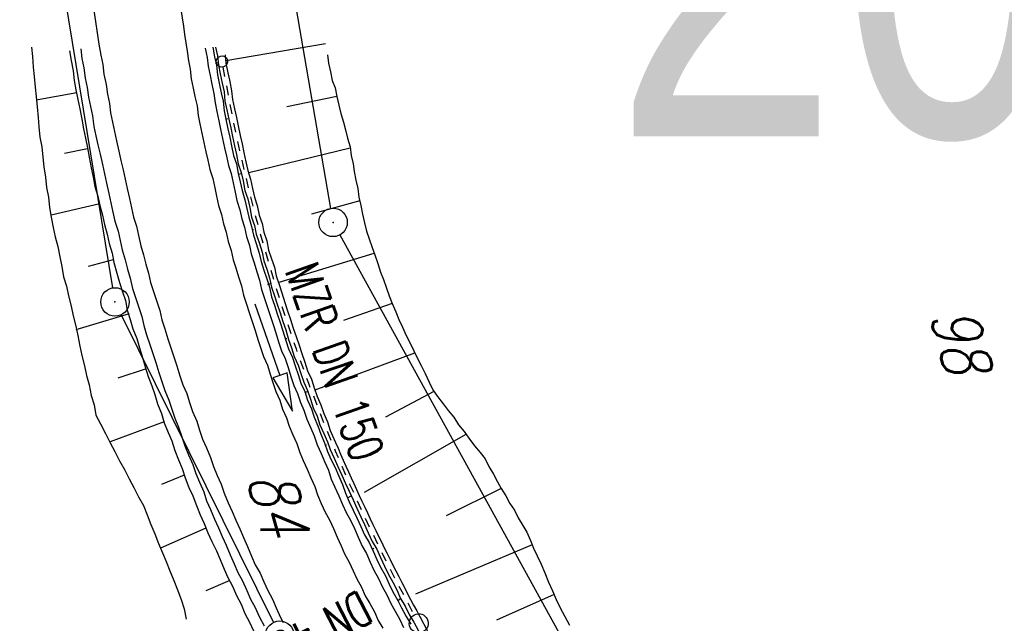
# Model space of a CAD drawing. Extents: x 447258 to 447844, y 441190 to 442763.
# Tile 64 of 123: x 447566 to 447618, y 441818 to 441850. Entities that reach past the tile are written whole.
import ezdxf

# ---------------------------------------------------------------- set-up
doc = ezdxf.new("R2010")
doc.units = 0
doc.header["$LTSCALE"] = 2
doc.header["$MEASUREMENT"] = 0
doc.linetypes.add('AUSGEZOGEN', pattern=[0])
doc.linetypes.add('STRICHLINIEX2', pattern=[0.5, 0.25, -0.25])
doc.layers.get('0').update_dxf_attribs({"linetype": 'AUSGEZOGEN'})
for name, color, linetype in [('207-FLSTNR', 8, 'AUSGEZOGEN'), ('207-GRENZL', 8, 'AUSGEZOGEN'), ('207-GRENZP', 8, 'AUSGEZOGEN'), ('DB-Wegboeschungen', 15, 'CONTINUOUS'), ('DB-Wege', 15, 'CONTINUOUS'), ('DB-Wegleitungen', 15, 'CONTINUOUS'), ('FBRTOP', 250, 'AUSGEZOGEN'), ('Planeinteilung', 250, 'CONTINUOUS'), ('STRASSE', 250, 'AUSGEZOGEN')]:
    doc.layers.add(name, color=color, linetype=linetype)
doc.styles.add('ROMANS', font='romans.shx', dxfattribs={"width": 0.8})
doc.styles.add('UNIR-H', font='unir_h.shx', dxfattribs={"width": 0.8})

# ---------------------------------------------------------------- blocks, each defined once
blk = doc.blocks.new('GST')
at = {"color": 0}
blk.add_circle((0, 0), 0.75, dxfattribs=at)
blk.add_point((0, 0), dxfattribs=at)

msp = doc.modelspace()

# ---------------------------------------------------------------- linework, layer by layer
at = {"layer": '207-GRENZL'}
for p, q in [((447578.588, 441861.481), (447582.262, 441840.299)), ((447566.942, 441859.37), (447570.778, 441836.11)), ((447582.752, 441838.902), (447597.158, 441812.737)), ((447571.232, 441834.698), (447579.248, 441818.482))]:
    msp.add_line(p, q, dxfattribs=at)
at = {"layer": 'DB-Wegboeschungen', "linetype": 'Continuous'}
for p, q in [((447566.497, 441848.796), (447566.547, 441848.296)), ((447576.047, 441848.795), (447576.147, 441848.295)), ((447576.197, 441848.795), (447576.297, 441848.345)), ((447576.747, 441848.095), (447581.997, 441848.995)), ((447566.547, 441848.296), (447566.597, 441847.746)), ((447568.497, 441848.595), (447568.597, 441848.095)), ((447576.147, 441848.295), (447576.247, 441847.845)), ((447576.297, 441848.345), (447576.347, 441847.845)), ((447576.697, 441848.395), (447576.747, 441847.945)), ((447582.097, 441848.395), (447582.147, 441847.945)), ((447568.597, 441848.095), (447568.697, 441847.545)), ((447576.197, 441847.945), (447576.347, 441847.995)), ((447576.247, 441847.845), (447576.297, 441847.345)), ((447576.347, 441847.845), (447576.447, 441847.395)), ((447576.747, 441847.945), (447576.847, 441847.445)), ((447582.147, 441847.945), (447582.247, 441847.495)), ((447566.597, 441847.746), (447566.647, 441847.246)), ((447566.647, 441847.246), (447566.696, 441846.696)), ((447568.697, 441847.545), (447568.747, 441847.045)), ((447576.297, 441847.345), (447576.396, 441846.895)), ((447576.447, 441847.395), (447576.546, 441846.895)), ((447576.847, 441847.445), (447576.947, 441846.995)), ((447582.247, 441847.495), (447582.347, 441847.045)), ((447568.747, 441847.045), (447568.846, 441846.545)), ((447576.396, 441846.895), (447576.496, 441846.395)), ((447576.546, 441846.895), (447576.646, 441846.445)), ((447576.947, 441846.995), (447577.046, 441846.495)), ((447582.347, 441847.045), (447582.496, 441846.645)), ((447566.696, 441846.696), (447566.746, 441846.196)), ((447568.896, 441846.395), (447566.746, 441845.996)), ((447568.846, 441846.545), (447568.946, 441846.045)), ((447576.496, 441846.395), (447576.596, 441845.945)), ((447576.646, 441846.445), (447576.696, 441845.945)), ((447577.046, 441846.495), (447577.096, 441846.045)), ((447582.496, 441846.645), (447582.596, 441846.195)), ((447566.746, 441846.196), (447566.796, 441845.646)), ((447568.946, 441846.045), (447569.046, 441845.545)), ((447576.596, 441845.945), (447576.646, 441845.445)), ((447576.696, 441845.945), (447576.796, 441845.495)), ((447577.096, 441846.045), (447577.196, 441845.545)), ((447582.596, 441846.195), (447579.946, 441845.645)), ((447582.596, 441846.195), (447582.696, 441845.745)), ((447582.696, 441845.745), (447582.796, 441845.295)), ((447566.796, 441845.646), (447566.846, 441845.096)), ((447569.046, 441845.545), (447569.146, 441844.995)), ((447576.646, 441845.445), (447576.746, 441844.995)), ((447576.796, 441845.495), (447576.896, 441844.995)), ((447577.196, 441845.545), (447577.296, 441845.095)), ((447582.796, 441845.295), (447582.946, 441844.845)), ((447566.846, 441845.096), (447566.896, 441844.596)), ((447569.146, 441844.995), (447569.246, 441844.495)), ((447576.746, 441844.995), (447576.846, 441845.045)), ((447576.746, 441844.995), (447576.846, 441844.495)), ((447576.896, 441844.995), (447576.996, 441844.545)), ((447577.296, 441845.095), (447577.396, 441844.645)), ((447577.396, 441844.645), (447577.496, 441844.145)), ((447582.946, 441844.845), (447583.046, 441844.445)), ((447566.896, 441844.596), (447566.946, 441844.046)), ((447569.246, 441844.495), (447569.346, 441843.995)), ((447576.846, 441844.495), (447576.946, 441844.045)), ((447576.996, 441844.545), (447577.096, 441844.095)), ((447577.496, 441844.145), (447577.596, 441843.695)), ((447583.046, 441844.445), (447583.146, 441843.995)), ((447566.946, 441844.046), (447567.046, 441843.546)), ((447569.346, 441843.995), (447569.446, 441843.495)), ((447576.946, 441844.045), (447577.046, 441843.595)), ((447577.096, 441844.095), (447577.196, 441843.595)), ((447577.596, 441843.695), (447577.696, 441843.245)), ((447583.146, 441843.995), (447583.296, 441843.544)), ((447567.046, 441843.546), (447567.096, 441842.996)), ((447569.446, 441843.445), (447568.246, 441843.195)), ((447569.446, 441843.495), (447569.546, 441842.995)), ((447577.046, 441843.595), (447577.146, 441843.095)), ((447577.146, 441843.095), (447577.296, 441842.645)), ((447577.196, 441843.595), (447577.296, 441843.145)), ((447577.296, 441843.145), (447577.396, 441842.645)), ((447577.696, 441843.245), (447577.796, 441842.745)), ((447577.946, 441842.195), (447583.296, 441843.494)), ((447583.296, 441843.544), (447583.346, 441843.094)), ((447583.346, 441843.094), (447583.446, 441842.644)), ((447567.096, 441842.996), (447567.146, 441842.496)), ((447569.546, 441842.995), (447569.646, 441842.445)), ((447577.296, 441842.645), (447577.396, 441842.145)), ((447577.396, 441842.645), (447577.546, 441842.195)), ((447577.796, 441842.745), (447577.896, 441842.295)), ((447583.446, 441842.644), (447583.496, 441842.244)), ((447567.146, 441842.496), (447567.246, 441841.946)), ((447569.646, 441842.445), (447569.746, 441841.945)), ((447577.396, 441842.145), (447577.496, 441841.695)), ((447577.396, 441842.095), (447577.546, 441842.145)), ((447577.546, 441842.195), (447577.646, 441841.745)), ((447577.896, 441842.295), (447578.046, 441841.845)), ((447583.496, 441842.244), (447583.596, 441841.794)), ((447567.246, 441841.946), (447567.296, 441841.396)), ((447569.746, 441841.945), (447569.846, 441841.445)), ((447577.496, 441841.695), (447577.596, 441841.245)), ((447577.646, 441841.745), (447577.746, 441841.245)), ((447578.046, 441841.845), (447578.146, 441841.345)), ((447583.596, 441841.794), (447583.696, 441841.344)), ((447567.296, 441841.396), (447567.396, 441840.896)), ((447569.846, 441841.445), (447569.996, 441840.945)), ((447577.596, 441841.245), (447577.746, 441840.745)), ((447577.746, 441841.245), (447577.896, 441840.795)), ((447578.146, 441841.345), (447578.246, 441840.895)), ((447583.696, 441841.344), (447583.746, 441840.894)), ((447567.396, 441840.896), (447567.446, 441840.346)), ((447570.096, 441840.545), (447567.546, 441839.946)), ((447569.996, 441840.945), (447570.096, 441840.445)), ((447577.746, 441840.745), (447577.846, 441840.295)), ((447577.896, 441840.795), (447577.996, 441840.345)), ((447578.246, 441840.895), (447578.396, 441840.445)), ((447583.796, 441840.694), (447581.246, 441839.995)), ((447583.746, 441840.894), (447583.846, 441840.444)), ((447567.446, 441840.346), (447567.546, 441839.846)), ((447570.096, 441840.445), (447570.246, 441839.945)), ((447577.846, 441840.295), (447577.946, 441839.845)), ((447577.996, 441840.345), (447578.096, 441839.845)), ((447578.396, 441840.445), (447578.496, 441839.945)), ((447583.846, 441840.444), (447583.946, 441839.994)), ((447583.946, 441839.994), (447584.046, 441839.544)), ((447567.546, 441839.846), (447567.646, 441839.296)), ((447570.246, 441839.945), (447570.346, 441839.445)), ((447577.946, 441839.845), (447578.096, 441839.345)), ((447578.096, 441839.845), (447578.246, 441839.395)), ((447578.496, 441839.945), (447578.646, 441839.495)), ((447578.646, 441839.495), (447578.746, 441839.045)), ((447584.046, 441839.544), (447584.146, 441839.094)), ((447567.646, 441839.296), (447567.746, 441838.796)), ((447570.346, 441839.445), (447570.496, 441838.945)), ((447570.496, 441838.945), (447570.596, 441838.445)), ((447578.096, 441839.345), (447578.196, 441838.895)), ((447578.146, 441839.195), (447578.196, 441839.195)), ((447578.246, 441839.395), (447578.346, 441838.945)), ((447578.346, 441838.945), (447578.496, 441838.495)), ((447578.746, 441839.045), (447578.896, 441838.595)), ((447584.146, 441839.094), (447584.296, 441838.694)), ((447567.746, 441838.796), (447567.896, 441838.296)), ((447570.596, 441838.445), (447570.746, 441837.945)), ((447578.196, 441838.895), (447578.346, 441838.445)), ((447578.346, 441838.445), (447578.496, 441837.945)), ((447578.496, 441838.495), (447578.646, 441837.995)), ((447578.896, 441838.595), (447578.996, 441838.095)), ((447584.296, 441838.694), (447584.446, 441838.244)), ((447567.896, 441838.296), (447567.996, 441837.746)), ((447570.746, 441837.945), (447570.846, 441837.445)), ((447578.496, 441837.945), (447578.596, 441837.495)), ((447578.646, 441837.995), (447578.746, 441837.545)), ((447578.996, 441838.095), (447579.146, 441837.645)), ((447579.496, 441836.395), (447584.546, 441837.944)), ((447584.446, 441838.244), (447584.596, 441837.844)), ((447567.996, 441837.746), (447568.096, 441837.245)), ((447570.796, 441837.595), (447569.496, 441837.245)), ((447570.846, 441837.445), (447570.996, 441836.895)), ((447578.596, 441837.495), (447578.746, 441837.045)), ((447578.746, 441837.545), (447578.896, 441837.095)), ((447579.146, 441837.645), (447579.296, 441837.195)), ((447584.596, 441837.844), (447584.746, 441837.394)), ((447584.746, 441837.394), (447584.896, 441836.944)), ((447568.096, 441837.245), (447568.196, 441836.695)), ((447570.996, 441836.895), (447571.146, 441836.395)), ((447578.746, 441837.045), (447578.896, 441836.595)), ((447578.896, 441837.095), (447579.046, 441836.645)), ((447579.296, 441837.195), (447579.396, 441836.745)), ((447584.896, 441836.944), (447585.046, 441836.544)), ((447568.196, 441836.695), (447568.346, 441836.195)), ((447571.146, 441836.395), (447571.296, 441835.895)), ((447578.896, 441836.595), (447579.046, 441836.145)), ((447578.946, 441836.295), (447579.096, 441836.345)), ((447579.046, 441836.645), (447579.146, 441836.145)), ((447579.396, 441836.745), (447579.546, 441836.295)), ((447585.046, 441836.544), (447585.196, 441836.094)), ((447568.346, 441836.195), (447568.446, 441835.695)), ((447571.296, 441835.895), (447571.446, 441835.445)), ((447579.046, 441836.145), (447579.146, 441835.645)), ((447579.146, 441836.145), (447579.296, 441835.695)), ((447579.546, 441836.295), (447579.696, 441835.845)), ((447579.696, 441835.845), (447579.846, 441835.345)), ((447585.196, 441836.094), (447585.346, 441835.694)), ((447568.446, 441835.695), (447568.596, 441835.145)), ((447571.446, 441835.445), (447571.546, 441834.945)), ((447579.146, 441835.645), (447579.296, 441835.195)), ((447579.296, 441835.695), (447579.446, 441835.245)), ((447579.846, 441835.345), (447579.996, 441834.895)), ((447585.346, 441835.694), (447585.496, 441835.294)), ((447568.596, 441835.145), (447568.696, 441834.645)), ((447571.546, 441834.945), (447571.696, 441834.445)), ((447579.296, 441835.195), (447579.446, 441834.745)), ((447579.446, 441835.245), (447579.596, 441834.795)), ((447579.596, 441834.795), (447579.746, 441834.345)), ((447579.996, 441834.895), (447580.146, 441834.445)), ((447585.496, 441835.294), (447582.946, 441834.395)), ((447585.496, 441835.294), (447585.696, 441834.844)), ((447585.696, 441834.844), (447585.846, 441834.444)), ((447568.696, 441834.645), (447568.846, 441834.095)), ((447571.646, 441834.745), (447568.846, 441833.895)), ((447571.696, 441834.445), (447571.846, 441833.945)), ((447579.446, 441834.745), (447579.596, 441834.295)), ((447579.596, 441834.295), (447579.746, 441833.845)), ((447579.746, 441834.345), (447579.896, 441833.895)), ((447580.146, 441834.445), (447580.296, 441833.995)), ((447585.846, 441834.444), (447586.046, 441834.044)), ((447568.846, 441834.095), (447568.946, 441833.595)), ((447571.846, 441833.945), (447572.046, 441833.445)), ((447579.746, 441833.845), (447579.896, 441833.345)), ((447579.896, 441833.895), (447580.046, 441833.395)), ((447580.296, 441833.995), (447580.446, 441833.545)), ((447586.046, 441834.044), (447586.246, 441833.594)), ((447568.946, 441833.595), (447569.046, 441833.045)), ((447572.046, 441833.445), (447572.196, 441832.945)), ((447579.896, 441833.445), (447579.946, 441833.445)), ((447579.896, 441833.345), (447580.046, 441832.895)), ((447580.046, 441833.395), (447580.196, 441832.945)), ((447580.446, 441833.545), (447580.596, 441833.095)), ((447586.246, 441833.594), (447586.446, 441833.194)), ((447569.046, 441833.045), (447569.146, 441832.545)), ((447572.196, 441832.945), (447572.346, 441832.445)), ((447580.046, 441832.895), (447580.246, 441832.445)), ((447580.196, 441832.945), (447580.346, 441832.495)), ((447580.596, 441833.095), (447580.746, 441832.645)), ((447586.446, 441833.194), (447586.646, 441832.794)), ((447586.646, 441832.794), (447586.846, 441832.394)), ((447569.146, 441832.545), (447569.296, 441831.995)), ((447572.346, 441832.445), (447572.496, 441831.945)), ((447580.246, 441832.445), (447580.396, 441831.995)), ((447580.346, 441832.495), (447580.546, 441832.045)), ((447580.746, 441832.645), (447580.896, 441832.195)), ((447580.896, 441832.195), (447581.045, 441831.745)), ((447581.445, 441830.745), (447586.696, 441832.694)), ((447586.846, 441832.394), (447587.046, 441831.994)), ((447569.296, 441831.995), (447569.395, 441831.495)), ((447572.546, 441831.845), (447571.045, 441831.345)), ((447572.496, 441831.945), (447572.645, 441831.445)), ((447580.396, 441831.995), (447580.545, 441831.545)), ((447580.546, 441832.045), (447580.695, 441831.595)), ((447581.045, 441831.745), (447581.245, 441831.295)), ((447587.046, 441831.994), (447587.245, 441831.594)), ((447569.395, 441831.495), (447569.545, 441830.995)), ((447572.645, 441831.445), (447572.845, 441830.945)), ((447580.545, 441831.545), (447580.695, 441831.095)), ((447580.695, 441831.595), (447580.845, 441831.145)), ((447581.245, 441831.295), (447581.395, 441830.845)), ((447587.245, 441831.594), (447587.445, 441831.144)), ((447569.545, 441830.995), (447569.645, 441830.445)), ((447572.845, 441830.945), (447572.995, 441830.495)), ((447580.695, 441831.095), (447580.895, 441830.645)), ((447580.845, 441831.145), (447581.045, 441830.695)), ((447580.895, 441830.645), (447581.045, 441830.195)), ((447580.895, 441830.595), (447581.045, 441830.645)), ((447581.045, 441830.695), (447581.195, 441830.245)), ((447581.395, 441830.845), (447581.545, 441830.395)), ((447587.695, 441830.644), (447585.145, 441829.294)), ((447587.445, 441831.144), (447587.645, 441830.744)), ((447587.645, 441830.744), (447587.895, 441830.394)), ((447569.645, 441830.445), (447569.795, 441829.945)), ((447572.995, 441830.495), (447573.145, 441829.995)), ((447581.045, 441830.195), (447581.245, 441829.745)), ((447581.195, 441830.245), (447581.345, 441829.795)), ((447581.545, 441830.395), (447581.745, 441829.945)), ((447587.895, 441830.394), (447588.195, 441829.994)), ((447569.795, 441829.945), (447569.895, 441829.395)), ((447573.145, 441829.995), (447573.345, 441829.495)), ((447581.245, 441829.745), (447581.395, 441829.295)), ((447581.345, 441829.795), (447581.545, 441829.345)), ((447581.745, 441829.945), (447581.895, 441829.495)), ((447588.195, 441829.994), (447588.445, 441829.644)), ((447588.445, 441829.644), (447588.745, 441829.294)), ((447569.895, 441829.395), (447570.145, 441828.945)), ((447573.345, 441829.495), (447573.495, 441828.995)), ((447581.395, 441829.295), (447581.595, 441828.845)), ((447581.545, 441829.345), (447581.695, 441828.895)), ((447581.895, 441829.495), (447582.095, 441829.045)), ((447588.745, 441829.294), (447588.995, 441828.894)), ((447570.145, 441828.945), (447570.395, 441828.445)), ((447573.495, 441829.045), (447570.645, 441827.995)), ((447573.495, 441828.995), (447573.695, 441828.495)), ((447581.595, 441828.845), (447581.745, 441828.395)), ((447581.695, 441828.895), (447581.895, 441828.445)), ((447582.095, 441829.045), (447582.245, 441828.595)), ((447588.995, 441828.894), (447589.295, 441828.544)), ((447570.395, 441828.445), (447570.645, 441827.945)), ((447573.695, 441828.495), (447573.895, 441828.045)), ((447573.895, 441828.045), (447574.045, 441827.545)), ((447581.745, 441828.395), (447581.945, 441827.945)), ((447581.895, 441828.445), (447582.095, 441827.995)), ((447584.045, 441825.344), (447589.395, 441828.394)), ((447589.295, 441828.544), (447589.545, 441828.194)), ((447589.545, 441828.194), (447589.845, 441827.794)), ((447570.645, 441827.945), (447570.895, 441827.495)), ((447574.045, 441827.545), (447574.245, 441827.045)), ((447581.945, 441827.945), (447582.095, 441827.495)), ((447581.995, 441827.845), (447582.045, 441827.845)), ((447582.095, 441827.995), (447582.245, 441827.595)), ((447582.245, 441827.595), (447582.445, 441827.145)), ((447589.845, 441827.794), (447590.145, 441827.444)), ((447570.895, 441827.495), (447571.145, 441826.995)), ((447574.245, 441827.045), (447574.445, 441826.595)), ((447582.095, 441827.495), (447582.295, 441827.045)), ((447582.295, 441827.045), (447582.495, 441826.645)), ((447582.445, 441827.145), (447582.645, 441826.695)), ((447590.145, 441827.444), (447590.395, 441827.094)), ((447590.395, 441827.094), (447590.595, 441826.694)), ((447571.145, 441826.995), (447571.395, 441826.545)), ((447571.395, 441826.545), (447571.645, 441826.045)), ((447574.445, 441826.595), (447574.595, 441826.095)), ((447582.495, 441826.645), (447582.695, 441826.195)), ((447582.645, 441826.695), (447582.845, 441826.245)), ((447590.595, 441826.694), (447590.845, 441826.294)), ((447571.645, 441826.045), (447571.895, 441825.595)), ((447574.545, 441826.245), (447573.345, 441825.745)), ((447574.595, 441826.095), (447574.795, 441825.595)), ((447582.695, 441826.195), (447582.895, 441825.745)), ((447582.845, 441826.245), (447583.045, 441825.795)), ((447590.845, 441826.294), (447591.045, 441825.894)), ((447571.895, 441825.595), (447572.145, 441825.095)), ((447574.795, 441825.595), (447574.995, 441825.145)), ((447582.895, 441825.745), (447583.045, 441825.295)), ((447583.045, 441825.795), (447583.245, 441825.394)), ((447591.245, 441825.544), (447588.345, 441824.094)), ((447591.045, 441825.894), (447591.245, 441825.544)), ((447591.245, 441825.544), (447591.495, 441825.144)), ((447572.145, 441825.095), (447572.395, 441824.645)), ((447574.995, 441825.145), (447575.195, 441824.645)), ((447583.045, 441825.295), (447583.245, 441824.844)), ((447583.145, 441825.045), (447583.345, 441825.144)), ((447583.245, 441825.394), (447583.445, 441824.944)), ((447583.445, 441824.944), (447583.645, 441824.494)), ((447591.495, 441825.144), (447591.695, 441824.744)), ((447572.395, 441824.645), (447572.595, 441824.145)), ((447575.195, 441824.645), (447575.395, 441824.145)), ((447583.245, 441824.844), (447583.445, 441824.394)), ((447583.645, 441824.494), (447583.845, 441824.044)), ((447591.695, 441824.744), (447591.945, 441824.394)), ((447572.595, 441824.145), (447572.795, 441823.645)), ((447575.395, 441824.145), (447575.595, 441823.695)), ((447583.445, 441824.394), (447583.645, 441823.994)), ((447583.645, 441823.994), (447583.845, 441823.544)), ((447583.845, 441824.044), (447584.045, 441823.644)), ((447591.945, 441824.394), (447592.145, 441823.994)), ((447592.145, 441823.994), (447592.395, 441823.594)), ((447572.795, 441823.645), (447572.995, 441823.145)), ((447575.695, 441823.445), (447573.295, 441822.395)), ((447575.595, 441823.695), (447575.795, 441823.195)), ((447583.845, 441823.544), (447584.045, 441823.094)), ((447584.045, 441823.644), (447584.245, 441823.194)), ((447592.395, 441823.594), (447592.595, 441823.244)), ((447572.995, 441823.145), (447573.195, 441822.645)), ((447575.795, 441823.195), (447575.995, 441822.745)), ((447584.045, 441823.094), (447584.295, 441822.694)), ((447584.245, 441823.194), (447584.445, 441822.744)), ((447592.595, 441823.244), (447592.795, 441822.794)), ((447573.195, 441822.645), (447573.395, 441822.145)), ((447575.995, 441822.745), (447576.245, 441822.245)), ((447584.295, 441822.694), (447584.495, 441822.244)), ((447584.445, 441822.744), (447584.695, 441822.344)), ((447584.445, 441822.344), (447584.545, 441822.394)), ((447584.695, 441822.344), (447584.895, 441821.894)), ((447586.745, 441819.994), (447592.895, 441822.594)), ((447592.795, 441822.794), (447592.945, 441822.394)), ((447592.945, 441822.394), (447593.145, 441821.994)), ((447573.395, 441822.145), (447573.595, 441821.695)), ((447576.245, 441822.245), (447576.445, 441821.795)), ((447584.495, 441822.244), (447584.695, 441821.794)), ((447584.895, 441821.894), (447585.095, 441821.444)), ((447593.145, 441821.994), (447593.345, 441821.544)), ((447573.595, 441821.695), (447573.795, 441821.195)), ((447576.445, 441821.795), (447576.645, 441821.295)), ((447584.695, 441821.794), (447584.895, 441821.394)), ((447584.895, 441821.394), (447585.145, 441820.944)), ((447585.095, 441821.444), (447585.295, 441821.044)), ((447593.345, 441821.544), (447593.545, 441821.094)), ((447573.795, 441821.195), (447573.995, 441820.695)), ((447576.645, 441821.295), (447576.845, 441820.845)), ((447576.845, 441820.845), (447577.095, 441820.395)), ((447585.145, 441820.944), (447585.345, 441820.494)), ((447585.295, 441821.044), (447585.545, 441820.594)), ((447593.545, 441821.094), (447593.745, 441820.594)), ((447573.995, 441820.695), (447574.195, 441820.195)), ((447576.945, 441820.695), (447575.695, 441820.145)), ((447577.095, 441820.395), (447577.295, 441819.895)), ((447585.345, 441820.494), (447585.545, 441820.094)), ((447585.545, 441820.594), (447585.745, 441820.194)), ((447593.745, 441820.594), (447593.945, 441820.144)), ((447574.195, 441820.195), (447574.395, 441819.695)), ((447577.295, 441819.895), (447577.545, 441819.445)), ((447585.545, 441820.094), (447585.795, 441819.644)), ((447585.745, 441820.194), (447585.945, 441819.744)), ((447594.045, 441819.944), (447590.995, 441818.594)), ((447593.945, 441820.144), (447594.145, 441819.694)), ((447574.395, 441819.695), (447574.545, 441819.195)), ((447577.545, 441819.445), (447577.745, 441818.945)), ((447585.795, 441819.644), (447585.945, 441819.744)), ((447585.795, 441819.644), (447585.995, 441819.244)), ((447585.945, 441819.744), (447586.195, 441819.344)), ((447585.995, 441819.244), (447586.245, 441818.794)), ((447586.195, 441819.344), (447586.395, 441818.894)), ((447594.145, 441819.694), (447594.345, 441819.244)), ((447594.345, 441819.244), (447594.595, 441818.794)), ((447574.545, 441819.195), (447574.645, 441818.645)), ((447577.745, 441818.945), (447577.995, 441818.495)), ((447586.245, 441818.794), (447586.495, 441818.394)), ((447586.395, 441818.894), (447586.645, 441818.494)), ((447586.955, 441818.785), (447588.644, 441815.594)), ((447594.595, 441818.794), (447594.845, 441818.344)), ((447577.995, 441818.495), (447578.195, 441818.045)), ((447586.645, 441818.494), (447586.895, 441818.044))]:
    msp.add_line(p, q, dxfattribs=at)
msp.add_ellipse((447697.681, 441877.98), major_axis=(-32.966, 121.152), ratio=1, start_param=1.709384, end_param=1.796078, dxfattribs=at)
at = {"layer": 'DB-Wege', "linetype": 'Continuous'}
for p, q in [((447569.094, 441848.708), (447569.154, 441848.202)), ((447570.151, 441848.368), (447570.258, 441847.877)), ((447574.707, 441848.586), (447574.766, 441848.08)), ((447575.657, 441848.737), (447575.764, 441848.246)), ((447569.154, 441848.202), (447569.261, 441847.711)), ((447570.258, 441847.877), (447570.318, 441847.371)), ((447574.766, 441848.08), (447574.858, 441847.636)), ((447575.764, 441848.246), (447575.807, 441847.787)), ((447575.807, 441847.787), (447575.914, 441847.296)), ((447569.261, 441847.711), (447569.336, 441847.157)), ((447570.318, 441847.371), (447570.44, 441846.832)), ((447574.858, 441847.636), (447574.917, 441847.13)), ((447575.914, 441847.296), (447576.006, 441846.853)), ((447569.336, 441847.157), (447569.442, 441846.666)), ((447570.44, 441846.832), (447570.499, 441846.326)), ((447574.917, 441847.13), (447575.024, 441846.639)), ((447576.006, 441846.853), (447576.113, 441846.362)), ((447569.442, 441846.666), (447569.502, 441846.159)), ((447570.499, 441846.326), (447570.606, 441845.835)), ((447575.024, 441846.639), (447575.115, 441846.195)), ((447576.113, 441846.362), (447576.172, 441845.855)), ((447569.502, 441846.159), (447569.609, 441845.668)), ((447570.606, 441845.835), (447570.666, 441845.328)), ((447575.115, 441846.195), (447575.222, 441845.704)), ((447575.222, 441845.704), (447575.282, 441845.198)), ((447576.172, 441845.855), (447576.264, 441845.412)), ((447569.609, 441845.668), (447569.716, 441845.177)), ((447569.716, 441845.177), (447569.791, 441844.623)), ((447570.666, 441845.328), (447570.773, 441844.837)), ((447575.282, 441845.198), (447575.373, 441844.754)), ((447576.264, 441845.412), (447576.371, 441844.921)), ((447570.773, 441844.837), (447570.879, 441844.346)), ((447575.373, 441844.754), (447575.48, 441844.263)), ((447576.371, 441844.921), (447576.462, 441844.477)), ((447569.791, 441844.623), (447569.897, 441844.132)), ((447569.897, 441844.132), (447570.004, 441843.641)), ((447570.879, 441844.346), (447570.986, 441843.855)), ((447575.48, 441844.263), (447575.587, 441843.773)), ((447576.462, 441844.477), (447576.569, 441843.986)), ((447570.004, 441843.641), (447570.111, 441843.15)), ((447570.986, 441843.855), (447571.109, 441843.317)), ((447575.587, 441843.773), (447575.694, 441843.282)), ((447576.569, 441843.986), (447576.676, 441843.495)), ((447570.111, 441843.15), (447570.234, 441842.612)), ((447571.109, 441843.317), (447571.216, 441842.826)), ((447575.694, 441843.282), (447575.785, 441842.838)), ((447576.676, 441843.495), (447576.767, 441843.052)), ((447570.234, 441842.612), (447570.341, 441842.121)), ((447571.216, 441842.826), (447571.323, 441842.335)), ((447575.785, 441842.838), (447575.892, 441842.347)), ((447576.767, 441843.052), (447576.874, 441842.561)), ((447570.341, 441842.121), (447570.448, 441841.63)), ((447571.323, 441842.335), (447571.43, 441841.844)), ((447575.892, 441842.347), (447576.047, 441841.872)), ((447576.874, 441842.561), (447577.013, 441842.133)), ((447577.013, 441842.133), (447577.12, 441841.642)), ((447570.448, 441841.63), (447570.57, 441841.091)), ((447571.43, 441841.844), (447571.536, 441841.353)), ((447576.047, 441841.872), (447576.154, 441841.381)), ((447577.12, 441841.642), (447577.227, 441841.151)), ((447570.57, 441841.091), (447570.677, 441840.6)), ((447571.536, 441841.353), (447571.659, 441840.814)), ((447576.154, 441841.381), (447576.245, 441840.937)), ((447577.227, 441841.151), (447577.319, 441840.708)), ((447570.677, 441840.6), (447570.784, 441840.109)), ((447571.659, 441840.814), (447571.766, 441840.323)), ((447576.245, 441840.937), (447576.352, 441840.446)), ((447577.319, 441840.708), (447577.473, 441840.232)), ((447570.784, 441840.109), (447570.891, 441839.618)), ((447571.766, 441840.323), (447571.873, 441839.832)), ((447576.352, 441840.446), (447576.507, 441839.971)), ((447577.473, 441840.232), (447577.58, 441839.741)), ((447570.891, 441839.618), (447571.061, 441839.095)), ((447571.873, 441839.832), (447572.027, 441839.357)), ((447576.507, 441839.971), (447576.613, 441839.48)), ((447576.613, 441839.48), (447576.753, 441839.052)), ((447577.58, 441839.741), (447577.719, 441839.313)), ((447571.061, 441839.095), (447571.168, 441838.604)), ((447572.027, 441839.357), (447572.134, 441838.866)), ((447576.753, 441839.052), (447576.859, 441838.561)), ((447577.719, 441839.313), (447577.826, 441838.822)), ((447571.168, 441838.604), (447571.274, 441838.113)), ((447572.134, 441838.866), (447572.256, 441838.327)), ((447576.859, 441838.561), (447577.014, 441838.085)), ((447577.826, 441838.822), (447577.98, 441838.347)), ((447571.274, 441838.113), (447571.444, 441837.59)), ((447572.256, 441838.327), (447572.411, 441837.852)), ((447577.014, 441838.085), (447577.121, 441837.594)), ((447577.98, 441838.347), (447578.072, 441837.903)), ((447578.072, 441837.903), (447578.226, 441837.428)), ((447571.444, 441837.59), (447571.551, 441837.099)), ((447572.411, 441837.852), (447572.518, 441837.361)), ((447577.121, 441837.594), (447577.26, 441837.166)), ((447578.226, 441837.428), (447578.381, 441836.952)), ((447571.551, 441837.099), (447571.706, 441836.624)), ((447572.518, 441837.361), (447572.672, 441836.885)), ((447572.672, 441836.885), (447572.779, 441836.394)), ((447577.26, 441837.166), (447577.414, 441836.691)), ((447578.381, 441836.952), (447578.52, 441836.524)), ((447571.706, 441836.624), (447571.828, 441836.085)), ((447572.779, 441836.394), (447572.949, 441835.871)), ((447577.414, 441836.691), (447577.569, 441836.215)), ((447578.52, 441836.524), (447578.627, 441836.033)), ((447571.828, 441836.085), (447571.983, 441835.61)), ((447572.949, 441835.871), (447573.104, 441835.395)), ((447577.569, 441836.215), (447577.676, 441835.724)), ((447578.627, 441836.033), (447578.781, 441835.558)), ((447571.983, 441835.61), (447572.137, 441835.134)), ((447573.104, 441835.395), (447573.258, 441834.92)), ((447577.676, 441835.724), (447577.83, 441835.249)), ((447578.781, 441835.558), (447578.92, 441835.13)), ((447572.137, 441835.134), (447572.307, 441834.611)), ((447573.258, 441834.92), (447573.365, 441834.429)), ((447577.83, 441835.249), (447577.969, 441834.821)), ((447577.969, 441834.821), (447578.124, 441834.345)), ((447578.92, 441835.13), (447579.075, 441834.654)), ((447572.307, 441834.611), (447572.414, 441834.12)), ((447573.365, 441834.429), (447573.52, 441833.953)), ((447578.124, 441834.345), (447578.278, 441833.869)), ((447579.075, 441834.654), (447579.229, 441834.178)), ((447572.414, 441834.12), (447572.568, 441833.644)), ((447573.52, 441833.953), (447573.689, 441833.43)), ((447578.278, 441833.869), (447578.433, 441833.394)), ((447579.229, 441834.178), (447579.368, 441833.75)), ((447579.368, 441833.75), (447579.523, 441833.275)), ((447572.568, 441833.644), (447572.738, 441833.121)), ((447573.689, 441833.43), (447573.844, 441832.955)), ((447578.433, 441833.394), (447578.572, 441832.966)), ((447579.523, 441833.275), (447579.677, 441832.799)), ((447572.738, 441833.121), (447572.893, 441832.646)), ((447573.844, 441832.955), (447573.998, 441832.479)), ((447578.572, 441832.966), (447578.726, 441832.49)), ((447579.677, 441832.799), (447579.864, 441832.387)), ((447572.893, 441832.646), (447573.047, 441832.17)), ((447573.998, 441832.479), (447574.153, 441832.004)), ((447578.726, 441832.49), (447578.928, 441832.03)), ((447579.864, 441832.387), (447580.018, 441831.911)), ((447573.047, 441832.17), (447573.217, 441831.647)), ((447574.153, 441832.004), (447574.323, 441831.481)), ((447578.928, 441832.03), (447579.083, 441831.555)), ((447580.018, 441831.911), (447580.173, 441831.436)), ((447573.217, 441831.647), (447573.372, 441831.172)), ((447573.372, 441831.172), (447573.526, 441830.696)), ((447574.323, 441831.481), (447574.477, 441831.005)), ((447579.083, 441831.555), (447579.237, 441831.079)), ((447580.173, 441831.436), (447580.327, 441830.96)), ((447573.526, 441830.696), (447573.744, 441830.188)), ((447574.477, 441831.005), (447574.679, 441830.545)), ((447579.237, 441831.079), (447579.376, 441830.651)), ((447579.376, 441830.651), (447579.578, 441830.191)), ((447580.327, 441830.96), (447580.514, 441830.548)), ((447573.744, 441830.188), (447573.898, 441829.713)), ((447574.679, 441830.545), (447574.834, 441830.069)), ((447579.578, 441830.191), (447579.733, 441829.716)), ((447580.514, 441830.548), (447580.668, 441830.072)), ((447573.898, 441829.713), (447574.053, 441829.237)), ((447574.834, 441830.069), (447574.988, 441829.594)), ((447579.733, 441829.716), (447579.935, 441829.256)), ((447580.668, 441830.072), (447580.855, 441829.66)), ((447580.855, 441829.66), (447581.009, 441829.184)), ((447574.053, 441829.237), (447574.255, 441828.777)), ((447574.988, 441829.594), (447575.206, 441829.086)), ((447575.206, 441829.086), (447575.36, 441828.611)), ((447579.935, 441829.256), (447580.074, 441828.828)), ((447581.009, 441829.184), (447581.211, 441828.724)), ((447574.255, 441828.777), (447574.425, 441828.254)), ((447575.36, 441828.611), (447575.515, 441828.135)), ((447580.074, 441828.828), (447580.276, 441828.367)), ((447581.211, 441828.724), (447581.398, 441828.311)), ((447574.425, 441828.254), (447574.579, 441827.779)), ((447575.515, 441828.135), (447575.717, 441827.675)), ((447580.276, 441828.367), (447580.478, 441827.907)), ((447581.398, 441828.311), (447581.552, 441827.836)), ((447574.579, 441827.779), (447574.781, 441827.319)), ((447575.717, 441827.675), (447575.934, 441827.167)), ((447580.478, 441827.907), (447580.632, 441827.432)), ((447581.552, 441827.836), (447581.755, 441827.376)), ((447574.781, 441827.319), (447574.999, 441826.811)), ((447575.934, 441827.167), (447576.089, 441826.692)), ((447580.632, 441827.432), (447580.819, 441827.019)), ((447580.819, 441827.019), (447581.021, 441826.559)), ((447581.755, 441827.376), (447581.941, 441826.963)), ((447574.999, 441826.811), (447575.153, 441826.335)), ((447576.089, 441826.692), (447576.291, 441826.232)), ((447581.021, 441826.559), (447581.223, 441826.099)), ((447581.941, 441826.963), (447582.143, 441826.503)), ((447582.143, 441826.503), (447582.298, 441826.028)), ((447575.153, 441826.335), (447575.355, 441825.875)), ((447576.291, 441826.232), (447576.493, 441825.772)), ((447581.223, 441826.099), (447581.425, 441825.639)), ((447582.298, 441826.028), (447582.484, 441825.615)), ((447575.355, 441825.875), (447575.573, 441825.368)), ((447576.493, 441825.772), (447576.647, 441825.296)), ((447581.425, 441825.639), (447581.564, 441825.211)), ((447582.484, 441825.615), (447582.686, 441825.155)), ((447575.573, 441825.368), (447575.727, 441824.892)), ((447576.647, 441825.296), (447576.865, 441824.789)), ((447581.564, 441825.211), (447581.766, 441824.751)), ((447582.686, 441825.155), (447582.888, 441824.695)), ((447575.727, 441824.892), (447575.929, 441824.432)), ((447575.929, 441824.432), (447576.147, 441823.924)), ((447576.865, 441824.789), (447577.067, 441824.328)), ((447581.766, 441824.751), (447581.968, 441824.291)), ((447582.888, 441824.695), (447583.075, 441824.282)), ((447576.147, 441823.924), (447576.349, 441823.464)), ((447577.067, 441824.328), (447577.269, 441823.868)), ((447581.968, 441824.291), (447582.202, 441823.894)), ((447583.075, 441824.282), (447583.324, 441823.838)), ((447576.349, 441823.464), (447576.551, 441823.004)), ((447577.269, 441823.868), (447577.471, 441823.408)), ((447577.471, 441823.408), (447577.673, 441822.948)), ((447582.202, 441823.894), (447582.404, 441823.434)), ((447582.404, 441823.434), (447582.606, 441822.974)), ((447583.324, 441823.838), (447583.511, 441823.425)), ((447583.511, 441823.425), (447583.713, 441822.965)), ((447576.551, 441823.004), (447576.753, 441822.544)), ((447577.673, 441822.948), (447577.875, 441822.488)), ((447582.606, 441822.974), (447582.808, 441822.514)), ((447583.713, 441822.965), (447583.915, 441822.505)), ((447576.753, 441822.544), (447576.97, 441822.036)), ((447577.875, 441822.488), (447578.092, 441821.98)), ((447582.808, 441822.514), (447582.995, 441822.101)), ((447583.915, 441822.505), (447584.149, 441822.108)), ((447576.97, 441822.036), (447577.172, 441821.576)), ((447578.092, 441821.98), (447578.294, 441821.52)), ((447582.995, 441822.101), (447583.244, 441821.656)), ((447584.149, 441822.108), (447584.351, 441821.648)), ((447577.172, 441821.576), (447577.374, 441821.116)), ((447578.294, 441821.52), (447578.544, 441821.076)), ((447583.244, 441821.656), (447583.447, 441821.196)), ((447584.351, 441821.648), (447584.538, 441821.235)), ((447577.374, 441821.116), (447577.624, 441820.672)), ((447578.544, 441821.076), (447578.746, 441820.616)), ((447583.447, 441821.196), (447583.633, 441820.784)), ((447583.633, 441820.784), (447583.883, 441820.339)), ((447584.538, 441821.235), (447584.787, 441820.791)), ((447584.787, 441820.791), (447584.974, 441820.378)), ((447577.624, 441820.672), (447577.841, 441820.164)), ((447578.746, 441820.616), (447578.948, 441820.156)), ((447583.883, 441820.339), (447584.085, 441819.879)), ((447584.974, 441820.378), (447585.224, 441819.934)), ((447577.841, 441820.164), (447578.043, 441819.704)), ((447578.948, 441820.156), (447579.198, 441819.711)), ((447584.085, 441819.879), (447584.319, 441819.482)), ((447585.224, 441819.934), (447585.426, 441819.473)), ((447578.043, 441819.704), (447578.293, 441819.259)), ((447578.293, 441819.259), (447578.495, 441818.799)), ((447579.198, 441819.711), (447579.4, 441819.251)), ((447579.4, 441819.251), (447579.617, 441818.743)), ((447584.319, 441819.482), (447584.568, 441819.037)), ((447585.426, 441819.473), (447585.66, 441819.076)), ((447578.495, 441818.799), (447578.76, 441818.307)), ((447579.617, 441818.743), (447579.769, 441818.473)), ((447584.568, 441819.037), (447584.77, 441818.577)), ((447585.66, 441819.076), (447585.909, 441818.632)), ((447584.77, 441818.577), (447585.005, 441818.18)), ((447585.909, 441818.632), (447586.096, 441818.219))]:
    msp.add_line(p, q, dxfattribs=at)
at = {"layer": 'DB-Wegleitungen', "linetype": 'Continuous'}
for p, q in [((447578.265, 441835.277), (447579.588, 441831.502)), ((447579.588, 441831.502), (447579.21, 441831.37)), ((447579.21, 441831.37), (447580.249, 441829.614)), ((447579.965, 441831.634), (447579.588, 441831.502)), ((447580.249, 441829.614), (447579.965, 441831.634))]:
    msp.add_line(p, q, dxfattribs=at)
for centre, major_axis, start_param, end_param in [((447576.535, 441848.041), (-0.212, 0.212), 2.623338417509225, 8.90652372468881), ((447586.905, 441818.437), (-0.354, 0.354), 2.623338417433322, 8.906523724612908)]:
    msp.add_ellipse(centre, major_axis=major_axis, ratio=1, start_param=start_param, end_param=end_param, dxfattribs=at)
at = {"layer": 'DB-Wegleitungen', "linetype": 'STRICHLINIEX2'}
msp.add_ellipse((447668.975, 441863.805), major_axis=(-24.761, 90.447), ratio=1, start_param=1.475692, end_param=1.803242, dxfattribs=at)
at = {"layer": 'FBRTOP'}
msp.add_lwpolyline([(447621.839, 441538.198, 0.000001), (447626.135, 441528.445, 0.000001), (447630.882, 441517.668)], format="xyb", dxfattribs=at)
at = {"layer": 'STRASSE'}
for points in [[(447572.958, 441862.716, 0.016476), (447574.707, 441848.586, -0.01125)], [(447568.744, 441857.856, 0.006172), (447570.151, 441848.368)]]:
    msp.add_lwpolyline(points, format="xyb", dxfattribs=at)

# ---------------------------------------------------------------- block references
at = {"layer": '207-GRENZP', "rotation": 285.3280982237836}
for p in [(447582.39, 441839.56), (447570.9, 441835.37), (447579.58, 441817.809)]:
    msp.add_blockref('GST', p, dxfattribs=at)

# ---------------------------------------------------------------- texts
at = {"layer": '207-FLSTNR', "style": 'ROMANS', "oblique": 15, "width": 0.8}
for s, p in [('98', (447613.79, 441834.71)), ('84', (447577.818, 441826.089))]:
    msp.add_text(s, height=2.5, rotation=285.3281, dxfattribs=at).set_placement(p)
at = {"layer": 'DB-Wegleitungen', "linetype": 'Continuous', "style": 'ROMANS', "width": 0.7}
for s, rotation, oblique, p in [('MZR DN 150', 289.3062, 0, (447579.838, 441837.028)), ('DN 400', 207.3062, 360, (447583.77, 441820.193))]:
    msp.add_text(s, height=1.8, rotation=rotation, dxfattribs=dict(at, oblique=oblique)).set_placement(p)
at = {"layer": 'Planeinteilung', "linetype": 'Continuous', "style": 'UNIR-H', "width": 0.8}
msp.add_text('207', height=20, dxfattribs=at).set_placement((447597.145, 441844.093))

doc.saveas('drawing.dxf')
